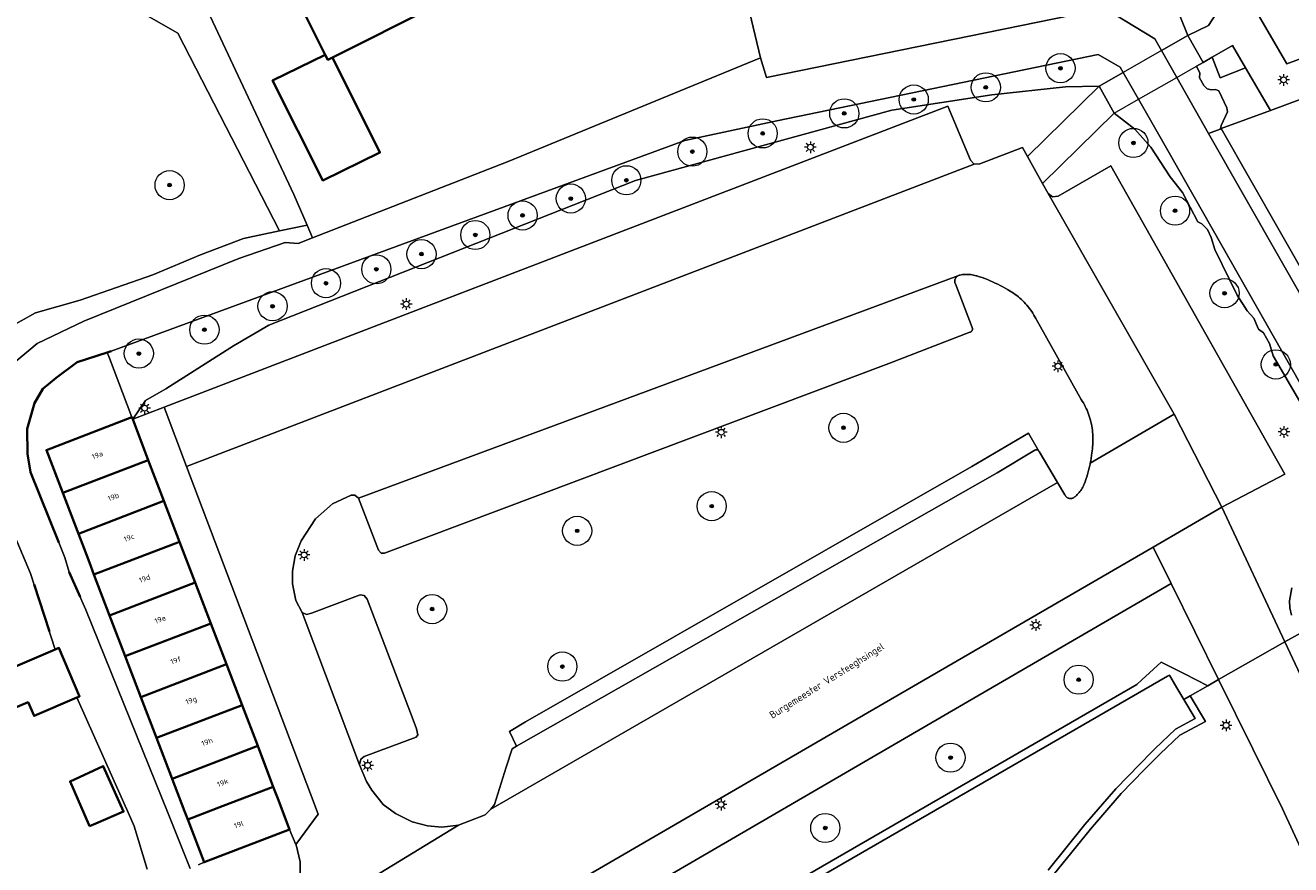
# Model space of a CAD drawing. Header units: metres. Extents: x 131489 to 134032, y 502353 to 503606.
# Tile 35 of 90: x 132765 to 132852, y 502829 to 502887. Entities that reach past the tile are written whole.
import ezdxf
from ezdxf.enums import TextEntityAlignment as Align

# ---------------------------------------------------------------- set-up
doc = ezdxf.new("R2010")
doc.units = ezdxf.units.M
for name, color, linetype, lineweight in [('B-WE-GK-BESCHOEIING-G', 130, 'GK-BESCHOEIING', 35), ('B-WE-GR-BEPLANTING_CULTUUR_HEESTERS-GV', 90, 'Continuous', 18), ('B-WE-GR-BOOM-S', 92, 'Continuous', 25), ('B-WE-GR-GRAS-GV', 60, 'Continuous', 13), ('B-WE-KL-ET_LS_OV_LICHTMAST-S', 190, 'Continuous', 25), ('B-WE-KW-KUNSTWERK_DEK-GV', 170, 'Continuous', 18), ('B-WE-OG-BEBOUWING-GV', 7, 'Continuous', 35), ('B-WE-OG-BEBOUWING-T18', 1, 'Continuous', 18), ('B-WE-OG-TERREIN_CULTUURSCHEIDING-GV', 7, 'Continuous', 18), ('B-WE-OG-TERREIN_ERF-GV', 7, 'Continuous', 18), ('B-WE-OG-TOPOGRAFIE-T18', 1, 'Continuous', 18), ('B-WE-OG-WATER_SLOOT-GV', 120, 'Continuous', 18), ('B-WE-VH-VERHARDING_BETONSTRAATSTEEN-GV', 252, 'Continuous', 18), ('B-WE-VH-VERHARDING_HALFVERHARDING_GRIND-GV', 252, 'Continuous', 18), ('B-WE-VH-VERHARDING_OPEN-GV', 252, 'Continuous', 18), ('B-WE-VH-VERHARDING_STRAATBAKSTEEN-GV', 252, 'Continuous', 18), ('B-WE-VH-VERHARDING_TEGEL-GV', 252, 'Continuous', 18)]:
    doc.layers.add(name, color=color, linetype=linetype, lineweight=lineweight)
doc.styles.add('NLCS-ISO-M200-T18', font='NLCS-ISO.ttf', dxfattribs={"height": 0.36})
doc.styles.add('NLCS-ISO-M200-T25', font='NLCS-ISO.ttf', dxfattribs={"height": 0.5})
doc.linetypes.add('GK-BESCHOEIING', pattern='A,30,-5,[1,NLCS.SHX,S=1,R=0,X=0,Y=0],-5', length=40)

# ---------------------------------------------------------------- blocks, each defined once
blk = doc.blocks.new('SKL-ET_OV_LICHTMAST-SO')
at = {"color": 0, "linetype": 'ByBlock', "lineweight": 18}
for points in [[(-1.25, 0), (-2, 0)], [(-1.41, 1.41), (-0.88, 0.88)], [(0, 2), (0, 1.25)], [(0.88, 0.88), (1.41, 1.41)], [(2, 0), (1.25, 0)], [(-1.41, -1.41), (-0.88, -0.88)], [(0, -1.25), (0, -2)], [(0.88, -0.88), (1.41, -1.41)]]:
    blk.add_lwpolyline(points, dxfattribs=at)
blk.add_circle((0, 0), 1, dxfattribs=at)
blk = doc.blocks.new('SGR-BOOM_01-SO')
at = {"linetype": 'ByBlock', "lineweight": 18}
h = blk.add_hatch(color=0, dxfattribs=at)
h.dxf.hatch_style = 1
edge = h.paths.add_edge_path()
edge.add_arc((0, 0), 0.25, 0, 360)
at = {"color": 0, "linetype": 'ByBlock', "lineweight": 18}
for radius in [2, 0.25]:
    blk.add_circle((0, 0), radius, dxfattribs=at)

msp = doc.modelspace()

# ---------------------------------------------------------------- linework, layer by layer
at = {"layer": 'B-WE-GK-BESCHOEIING-G', "flags": 128}
for points in [[(132767.378, 502862.546), (132768.838, 502863.601)], [(132768.838, 502863.601), (132770.888, 502864.285)], [(132770.888, 502864.285), (132771.153, 502864.373)], [(132766.476, 502861.787), (132765.898, 502860.791)], [(132767.378, 502862.546), (132766.476, 502861.787)], [(132765.898, 502860.791), (132765.394, 502859.046)], [(132765.394, 502859.046), (132765.413, 502857.333)], [(132765.413, 502857.333), (132765.622, 502856.067)], [(132765.622, 502856.067), (132767.564, 502851.243)], [(132768.284, 502849.214), (132769.031, 502847.528)], [(132766.923, 502845.143), (132765.871, 502848.363)]]:
    msp.add_lwpolyline(points, dxfattribs=at)
at = {"layer": 'B-WE-GR-BEPLANTING_CULTUUR_HEESTERS-GV', "flags": 128}
msp.add_lwpolyline([(132773.453, 502887.469), (132775.728, 502886.169), (132782.702, 502872.609), (132784.593, 502873.006), (132783.679, 502875.098), (132775.53, 502892.512)], dxfattribs=at)
at = {"layer": 'B-WE-GR-GRAS-GV', "flags": 128}
msp.add_lwpolyline([(132852.736, 502845.044), (132851.661, 502844.433), (132855.409, 502836.468)], dxfattribs=at)
at = {"layer": 'B-WE-KW-KUNSTWERK_DEK-GV', "flags": 128}
msp.add_lwpolyline([(132845.003, 502886.009), (132843.202, 502884.978), (132840.578, 502883.477), (132838.914, 502882.524), (132839.949, 502880.677), (132841.626, 502881.634), (132844.246, 502883.129), (132845.6, 502883.902), (132846.044, 502884.155)], close=True, dxfattribs=at)
at = {"layer": 'B-WE-OG-BEBOUWING-GV', "flags": 128}
for points in [[(132786.335, 502884.504), (132793.307, 502887.993), (132793.952, 502887.718), (132798.611, 502889.98), (132798.342, 502890.513), (132795.777, 502895.639), (132790.766, 502893.131), (132790.171, 502894.32), (132788.224, 502901.622), (132780.32, 502899.515), (132782.49, 502891.374), (132785.836, 502884.688), (132786.01, 502884.341)], [(132786.335, 502884.504), (132786.01, 502884.341), (132785.836, 502884.688), (132782.232, 502882.926), (132785.675, 502876.071), (132789.591, 502877.98)], [(132772.587, 502859.831), (132766.716, 502857.589), (132767.84, 502854.652), (132773.709, 502856.9), (132772.636, 502859.704)], [(132768.911, 502851.853), (132774.78, 502854.101), (132773.709, 502856.9), (132767.84, 502854.652)], [(132768.911, 502851.853), (132769.302, 502850.832), (132769.668, 502849.875), (132769.982, 502849.054), (132775.852, 502851.301), (132774.78, 502854.101)], [(132776.923, 502848.502), (132775.852, 502851.301), (132769.982, 502849.054), (132771.054, 502846.254)], [(132771.054, 502846.254), (132772.125, 502843.455), (132777.995, 502845.703), (132776.923, 502848.502)], [(132772.125, 502843.455), (132773.196, 502840.656), (132779.066, 502842.904), (132777.995, 502845.703)], [(132768.803, 502840.616), (132768.996, 502840.698), (132767.574, 502844.027), (132767.323, 502843.92), (132764.447, 502842.692), (132756.086, 502839.242), (132757.225, 502836.825), (132765.468, 502840.301), (132765.869, 502839.363)], [(132780.138, 502840.104), (132779.066, 502842.904), (132773.196, 502840.656), (132774.268, 502837.857)], [(132775.339, 502835.057), (132781.209, 502837.305), (132780.138, 502840.104), (132774.268, 502837.857)], [(132775.339, 502835.057), (132776.193, 502832.828), (132776.411, 502832.258), (132778.851, 502833.193), (132782.28, 502834.506), (132781.209, 502837.305)], [(132769.681, 502831.812), (132770.107, 502831.993), (132772.012, 502832.8), (132770.614, 502835.918), (132768.345, 502834.87), (132769.631, 502831.927)], [(132776.411, 502832.258), (132777.532, 502829.328), (132783.402, 502831.575), (132782.587, 502833.705), (132782.28, 502834.506), (132778.851, 502833.193)]]:
    msp.add_lwpolyline(points, close=True, dxfattribs=at)
at = {"layer": 'B-WE-OG-TERREIN_CULTUURSCHEIDING-GV', "flags": 128}
for points in [[(132845.003, 502886.009), (132846.415, 502886.697), (132846.921, 502887.465), (132844.935, 502890.922), (132842.022, 502889.938), (132842.495, 502889.306), (132844.04, 502888.081), (132844.465, 502887.309)], [(132846.667, 502884.517), (132846.044, 502884.155), (132845.6, 502883.902), (132845.825, 502883.422), (132845.802, 502883.097), (132846.088, 502882.574), (132846.335, 502882.361), (132846.61, 502882.286), (132846.898, 502882.309), (132847.134, 502882.214), (132847.686, 502881.039), (132847.731, 502880.773), (132847.298, 502879.847), (132847.254, 502879.695), (132847.225, 502879.594), (132847.297, 502879.621), (132850.677, 502880.86), (132848.968, 502883.785), (132847.211, 502883.107)], [(132838.914, 502882.524), (132836.622, 502882.495), (132831.556, 502881.936), (132824.697, 502880.891), (132807.118, 502876.064), (132781.97, 502866.158), (132779.544, 502864.737), (132774.912, 502861.779), (132773.512, 502860.979), (132772.636, 502859.704), (132774.793, 502860.532), (132828.552, 502881.166), (132830.093, 502877.457), (132830.358, 502877.189), (132830.734, 502877.2), (132833.662, 502878.339), (132834.01, 502877.72)], [(132838.313, 502856.678), (132838.346, 502856.858), (132838.375, 502857.039), (132838.399, 502857.221), (132838.42, 502857.403), (132838.433, 502857.536), (132838.453, 502857.676), (132838.47, 502857.817), (132838.482, 502857.958), (132838.491, 502858.1), (132838.495, 502858.241), (132838.496, 502858.383), (132838.492, 502858.525), (132838.485, 502858.667), (132838.473, 502858.808), (132838.458, 502858.949), (132838.438, 502859.089), (132838.415, 502859.229), (132838.388, 502859.368), (132838.356, 502859.506), (132838.321, 502859.644), (132838.282, 502859.78), (132838.239, 502859.915), (132838.193, 502860.049), (132838.142, 502860.181), (132838.088, 502860.312), (132838.03, 502860.442), (132837.969, 502860.57), (132837.904, 502860.696), (132837.836, 502860.82), (132837.764, 502860.942), (132837.69, 502861.059), (132834.576, 502866.605), (132834.512, 502866.726), (132834.444, 502866.845), (132834.373, 502866.962), (132834.298, 502867.076), (132834.22, 502867.189), (132834.139, 502867.299), (132834.055, 502867.407), (132833.968, 502867.512), (132833.877, 502867.615), (132833.784, 502867.715), (132833.687, 502867.812), (132833.588, 502867.906), (132833.486, 502867.997), (132833.382, 502868.086), (132833.275, 502868.171), (132833.166, 502868.253), (132833.054, 502868.332), (132832.94, 502868.408), (132832.824, 502868.48), (132832.705, 502868.549), (132832.643, 502868.583), (132832.476, 502868.681), (132832.307, 502868.776), (132832.137, 502868.867), (132831.964, 502868.955), (132831.79, 502869.039), (132831.614, 502869.12), (132831.436, 502869.197), (132831.257, 502869.27), (132831.076, 502869.339), (132830.894, 502869.405), (132830.711, 502869.467), (132830.526, 502869.525), (132830.486, 502869.537), (132830.394, 502869.562), (132830.302, 502869.584), (132830.208, 502869.601), (132830.114, 502869.614), (132830.02, 502869.624), (132829.925, 502869.629), (132829.83, 502869.631), (132829.735, 502869.628), (132829.64, 502869.622), (132829.546, 502869.612), (132829.452, 502869.597), (132829.359, 502869.579), (132829.325, 502869.571), (132829.284, 502869.557), (132829.243, 502869.539), (132829.231, 502869.532), (132829.197, 502869.51), (132829.165, 502869.485), (132829.135, 502869.456), (132829.109, 502869.425), (132829.085, 502869.392), (132829.066, 502869.356), (132829.049, 502869.319), (132829.047, 502869.313), (132829.033, 502869.276), (132829.023, 502869.237), (132829.018, 502869.198), (132829.016, 502869.159), (132829.018, 502869.12), (132829.024, 502869.08), (132829.033, 502869.042), (132829.047, 502869.005), (132829.062, 502868.974), (132830.211, 502865.995), (132830.221, 502865.965), (132830.228, 502865.934), (132830.231, 502865.903), (132830.231, 502865.897), (132830.229, 502865.866), (132830.223, 502865.835), (132830.213, 502865.805), (132830.2, 502865.776), (132830.183, 502865.75), (132830.162, 502865.725), (132830.139, 502865.704), (132830.113, 502865.685), (132830.086, 502865.67), (132830.062, 502865.661), (132824.494, 502863.528), (132789.913, 502850.51), (132789.684, 502850.509), (132789.489, 502850.733), (132788.133, 502854.278), (132787.879, 502854.489), (132787.611, 502854.504), (132786.349, 502853.893), (132785.175, 502852.862), (132784.195, 502851.363), (132783.772, 502850.33), (132783.599, 502849.29), (132783.603, 502848.42), (132783.837, 502847.271), (132784.266, 502846.446), (132784.548, 502846.322), (132784.889, 502846.406), (132788.249, 502847.661), (132788.513, 502847.612), (132788.714, 502847.358), (132791.872, 502839.104), (132792.111, 502838.479), (132792.189, 502838.065), (132792.088, 502837.913), (132788.521, 502836.583), (132788.288, 502836.403), (132788.19, 502836.001), (132788.679, 502834.858), (132788.856, 502834.566), (132789.035, 502834.271), (132789.816, 502833.297), (132790.663, 502832.671), (132791.81, 502832.105), (132792.861, 502831.829), (132793.842, 502831.746), (132794.986, 502831.865), (132796.801, 502832.59), (132797.21, 502832.971), (132797.445, 502833.292), (132798.257, 502835.856), (132798.656, 502837.115), (132798.95, 502837.299), (132798.473, 502838.304), (132799.582, 502838.948), (132830.184, 502856.458), (132834.07, 502858.755), (132834.793, 502857.516), (132834.815, 502857.478), (132836.062, 502855.365), (132836.559, 502854.523), (132836.578, 502854.485), (132836.601, 502854.45), (132836.627, 502854.417), (132836.657, 502854.386), (132836.688, 502854.358), (132836.723, 502854.334), (132836.759, 502854.312), (132836.798, 502854.295), (132836.838, 502854.281), (132836.879, 502854.271), (132836.921, 502854.264), (132836.963, 502854.262), (132837.005, 502854.264), (132837.047, 502854.27), (132837.088, 502854.279), (132837.128, 502854.293), (132837.143, 502854.299), (132837.217, 502854.353), (132837.288, 502854.41), (132837.357, 502854.47), (132837.423, 502854.534), (132837.487, 502854.6), (132837.547, 502854.668), (132837.604, 502854.74), (132837.659, 502854.813), (132837.709, 502854.889), (132837.757, 502854.967), (132837.801, 502855.048), (132837.842, 502855.13), (132837.878, 502855.213), (132837.89, 502855.242), (132837.955, 502855.41), (132838.016, 502855.579), (132838.073, 502855.75), (132838.126, 502855.922), (132838.176, 502856.095), (132838.222, 502856.27), (132838.264, 502856.445), (132838.302, 502856.621)]]:
    msp.add_lwpolyline(points, close=True, dxfattribs=at)
for points in [[(132782.702, 502872.609), (132775.728, 502886.169), (132773.453, 502887.469)], [(132852.691, 502860.924), (132850.855, 502864.055), (132850.612, 502864.888), (132850.19, 502865.632), (132849.847, 502865.869), (132849.529, 502866.623), (132849.082, 502867.141), (132848.396, 502868.215), (132846.854, 502871.338), (132846.612, 502872.156), (132846.346, 502872.701), (132845.957, 502873.084), (132845.684, 502873.222), (132844.631, 502875.235), (132843.801, 502876.323), (132842.456, 502878.356), (132841.376, 502879.581), (132839.949, 502880.677), (132835.041, 502875.869), (132835.423, 502875.182), (132835.723, 502874.943), (132836.103, 502874.997), (132839.721, 502877.068), (132841.624, 502873.719), (132851.648, 502855.94), (132847.326, 502853.663), (132851.661, 502844.433), (132852.736, 502845.044)], [(132750.347, 502871.572), (132763.424, 502865.401), (132764.005, 502865.898), (132765.976, 502866.993), (132769.041, 502867.869), (132774.013, 502869.589), (132777.297, 502870.965), (132780.237, 502872.091), (132782.702, 502872.609)], [(132809.976, 502823.294), (132841.502, 502841.516), (132841.854, 502841.839), (132843.181, 502843.055), (132844.772, 502842.239), (132846.362, 502841.423), (132847.11, 502841.848), (132843.849, 502848.436), (132829.616, 502840.159), (132783.694, 502813.454)], [(132852.113, 502846.257), (132851.994, 502846.761), (132851.966, 502847.246), (132852.136, 502848.138)], [(132784.135, 502827.762), (132784.119, 502829.361), (132783.843, 502830.52), (132783.83, 502830.552), (132783.402, 502831.575), (132777.532, 502829.328), (132777.157, 502829.159)]]:
    msp.add_lwpolyline(points, dxfattribs=at)
at = {"layer": 'B-WE-OG-TERREIN_ERF-GV', "flags": 128}
for points in [[(132812.867, 502900.831), (132815.216, 502901.741), (132816.466, 502898.333), (132814.117, 502897.423), (132814.6, 502895.279), (132815.565, 502895.518), (132816.409, 502892.17), (132817.277, 502888.726), (132814.835, 502888.098), (132815.683, 502884.478), (132816.101, 502883.125), (132839.304, 502887.846), (132839.328, 502888.126), (132840.161, 502888.364), (132840.016, 502889.261), (132842.022, 502889.938), (132844.935, 502890.922), (132831.854, 502913.419), (132811.73, 502905.836)], [(132788.224, 502901.622), (132790.171, 502894.32), (132790.766, 502893.131), (132795.777, 502895.639), (132798.342, 502890.513), (132798.611, 502889.98), (132793.952, 502887.718), (132793.307, 502887.993), (132786.335, 502884.504), (132789.591, 502877.98), (132785.675, 502876.071), (132782.232, 502882.926), (132785.836, 502884.688), (132782.49, 502891.374), (132780.32, 502899.515)], [(132769.681, 502831.812), (132769.631, 502831.927), (132768.345, 502834.87), (132770.614, 502835.918), (132772.012, 502832.8), (132770.107, 502831.993)]]:
    msp.add_lwpolyline(points, close=True, dxfattribs=at)
for points in [[(132891.15, 502895.947), (132850.677, 502880.86), (132847.297, 502879.621), (132859.5, 502858.246)], [(132775.53, 502892.512), (132783.679, 502875.098), (132784.593, 502873.006), (132784.977, 502872.127), (132798.398, 502877.363), (132815.683, 502884.478), (132814.835, 502888.098)], [(132773.63, 502828.847), (132772.747, 502831.814), (132772.519, 502832.324), (132768.803, 502840.616), (132765.869, 502839.363), (132765.468, 502840.301), (132757.225, 502836.825), (132756.086, 502839.242), (132764.447, 502842.692), (132767.323, 502843.92), (132765.624, 502849.118), (132762.925, 502855.467), (132762.709, 502861.19), (132763.648, 502862.874), (132764.411, 502863.5), (132762.143, 502864.306), (132761.83, 502864.417), (132749.754, 502870.612)], [(132777.157, 502829.159), (132777.532, 502829.328), (132776.411, 502832.258), (132776.193, 502832.828), (132775.339, 502835.057), (132774.268, 502837.857), (132773.196, 502840.656), (132772.125, 502843.455), (132771.054, 502846.254), (132769.982, 502849.054), (132769.668, 502849.875), (132769.302, 502850.832), (132768.911, 502851.853), (132767.84, 502854.652), (132766.716, 502857.589), (132772.587, 502859.831), (132771.038, 502863.892), (132770.888, 502864.285), (132768.838, 502863.601), (132767.378, 502862.546), (132766.476, 502861.787), (132765.898, 502860.791), (132765.394, 502859.046), (132765.413, 502857.333), (132765.622, 502856.067), (132767.978, 502850.215), (132768.284, 502849.214), (132769.429, 502846.631), (132775.06, 502832.672), (132776.582, 502828.901)]]:
    msp.add_lwpolyline(points, dxfattribs=at)
at = {"layer": 'B-WE-OG-WATER_SLOOT-GV', "flags": 128}
for points in [[(132845.003, 502886.009), (132844.465, 502887.309), (132844.04, 502888.081), (132842.495, 502889.306), (132842.022, 502889.938), (132840.016, 502889.261), (132840.161, 502888.364), (132839.328, 502888.126), (132839.304, 502887.846), (132842.747, 502885.784), (132843.202, 502884.978)], [(132847.225, 502879.594), (132847.254, 502879.695), (132847.298, 502879.847), (132847.731, 502880.773), (132847.686, 502881.039), (132847.134, 502882.214), (132846.898, 502882.309), (132846.61, 502882.286), (132846.335, 502882.361), (132846.088, 502882.574), (132845.802, 502883.097), (132845.825, 502883.422), (132845.6, 502883.902), (132846.044, 502884.155), (132845.003, 502886.009), (132843.202, 502884.978), (132844.246, 502883.129), (132846.411, 502879.296)], [(132838.914, 502882.524), (132840.578, 502883.477), (132840.37, 502883.843), (132838.842, 502884.71), (132816.814, 502880.162), (132810.506, 502878.803), (132796.315, 502873.599), (132771.153, 502864.373), (132770.888, 502864.285), (132771.038, 502863.892), (132772.587, 502859.831), (132772.636, 502859.704), (132773.512, 502860.979), (132774.912, 502861.779), (132779.544, 502864.737), (132781.97, 502866.158), (132807.118, 502876.064), (132824.697, 502880.891), (132831.556, 502881.936), (132836.622, 502882.495)], [(132784.593, 502873.006), (132782.702, 502872.609), (132780.237, 502872.091), (132777.297, 502870.965), (132774.013, 502869.589), (132769.041, 502867.869), (132765.976, 502866.993), (132764.005, 502865.898), (132763.424, 502865.401), (132762.143, 502864.306), (132764.411, 502863.5), (132765.522, 502864.411), (132766.095, 502864.881), (132769.277, 502866.426), (132779.908, 502870.726), (132783.104, 502871.826), (132783.981, 502871.739), (132784.977, 502872.127)]]:
    msp.add_lwpolyline(points, close=True, dxfattribs=at)
for points in [[(132858.875, 502857.465), (132846.411, 502879.296), (132844.246, 502883.129), (132843.202, 502884.978), (132842.747, 502885.784), (132839.304, 502887.846), (132816.101, 502883.125), (132815.683, 502884.478), (132798.398, 502877.363), (132784.977, 502872.127), (132783.981, 502871.739), (132783.104, 502871.826), (132779.908, 502870.726), (132769.277, 502866.426), (132766.095, 502864.881), (132765.522, 502864.411), (132764.411, 502863.5)], [(132776.582, 502828.901), (132775.06, 502832.672), (132769.429, 502846.631), (132768.284, 502849.214), (132767.978, 502850.215), (132765.622, 502856.067), (132765.413, 502857.333), (132765.394, 502859.046), (132765.898, 502860.791), (132766.476, 502861.787), (132767.378, 502862.546), (132768.838, 502863.601), (132770.888, 502864.285), (132771.153, 502864.373), (132796.315, 502873.599), (132810.506, 502878.803), (132816.814, 502880.162), (132838.842, 502884.71), (132840.37, 502883.843), (132840.578, 502883.477), (132841.626, 502881.634), (132843.623, 502878.123), (132856.371, 502855.725)], [(132856.371, 502855.725), (132843.623, 502878.123), (132841.626, 502881.634), (132840.578, 502883.477), (132838.914, 502882.524), (132839.949, 502880.677), (132841.376, 502879.581), (132842.456, 502878.356), (132843.801, 502876.323), (132844.631, 502875.235), (132845.684, 502873.222), (132845.957, 502873.084), (132846.346, 502872.701), (132846.612, 502872.156), (132846.854, 502871.338), (132848.396, 502868.215), (132849.082, 502867.141), (132849.529, 502866.623), (132849.847, 502865.869), (132850.19, 502865.632), (132850.612, 502864.888), (132850.855, 502864.055), (132852.691, 502860.924)], [(132859.5, 502858.246), (132847.297, 502879.621), (132847.225, 502879.594), (132846.411, 502879.296), (132858.875, 502857.465)], [(132762.925, 502855.467), (132765.624, 502849.118), (132767.323, 502843.92), (132767.574, 502844.027), (132768.996, 502840.698), (132768.803, 502840.616), (132772.519, 502832.324), (132772.747, 502831.814), (132773.63, 502828.847)], [(132852.136, 502848.138), (132851.966, 502847.246), (132851.994, 502846.761), (132852.113, 502846.257)], [(132796.631, 502814.97), (132843.597, 502842.078), (132843.736, 502842.158), (132843.77, 502842.102), (132844.324, 502841.171), (132844.727, 502840.494), (132845.162, 502840.741), (132846.362, 502841.423), (132844.772, 502842.239), (132843.181, 502843.055), (132841.854, 502841.839), (132841.502, 502841.516), (132809.976, 502823.294)], [(132835.415, 502828.785), (132837.933, 502831.92), (132840.053, 502834.372), (132842.537, 502836.903), (132842.753, 502837.123), (132844.161, 502838.452), (132845.512, 502839.177), (132844.727, 502840.494), (132844.324, 502841.171), (132843.77, 502842.102), (132843.736, 502842.158), (132843.597, 502842.078), (132796.631, 502814.97)], [(132835.774, 502828.434), (132838.317, 502831.6), (132840.421, 502834.033), (132842.016, 502835.658), (132843.103, 502836.766), (132844.456, 502838.043), (132846.209, 502838.984), (132845.162, 502840.741), (132844.727, 502840.494), (132845.512, 502839.177), (132844.161, 502838.452), (132842.753, 502837.123), (132842.537, 502836.903), (132840.053, 502834.372), (132837.933, 502831.92), (132835.415, 502828.785)]]:
    msp.add_lwpolyline(points, dxfattribs=at)
at = {"layer": 'B-WE-VH-VERHARDING_BETONSTRAATSTEEN-GV', "flags": 128}
for points in [[(132832.028, 502915.034), (132832.106, 502914.826), (132831.425, 502914.579), (132831.854, 502913.419), (132844.935, 502890.922), (132846.921, 502887.465), (132846.415, 502886.697), (132845.003, 502886.009), (132846.044, 502884.155), (132846.667, 502884.517), (132848.065, 502885.331), (132848.968, 502883.785), (132850.677, 502880.86), (132891.15, 502895.947), (132890.247, 502898.369), (132851.791, 502884.054), (132846.595, 502893.003), (132837.215, 502909.262), (132836.191, 502911.191), (132832.194, 502921.835)], [(132781.909, 502823.907), (132794.986, 502831.865), (132793.842, 502831.746), (132792.861, 502831.829), (132791.81, 502832.105), (132790.663, 502832.671), (132789.816, 502833.297), (132789.035, 502834.271), (132788.856, 502834.566), (132788.679, 502834.858), (132788.19, 502836.001), (132784.266, 502846.446), (132783.837, 502847.271), (132783.603, 502848.42), (132783.599, 502849.29), (132783.772, 502850.33), (132784.195, 502851.363), (132785.175, 502852.862), (132786.349, 502853.893), (132787.611, 502854.504), (132787.879, 502854.489), (132788.133, 502854.278), (132829.231, 502869.532), (132829.243, 502869.539), (132829.284, 502869.557), (132829.325, 502869.571), (132829.359, 502869.579), (132829.452, 502869.597), (132829.546, 502869.612), (132829.64, 502869.622), (132829.735, 502869.628), (132829.83, 502869.631), (132829.925, 502869.629), (132830.02, 502869.624), (132830.114, 502869.614), (132830.208, 502869.601), (132830.302, 502869.584), (132830.394, 502869.562), (132830.486, 502869.537), (132830.526, 502869.525), (132830.711, 502869.467), (132830.894, 502869.405), (132831.076, 502869.339), (132831.257, 502869.27), (132831.436, 502869.197), (132831.614, 502869.12), (132831.79, 502869.039), (132831.964, 502868.955), (132832.137, 502868.867), (132832.307, 502868.776), (132832.476, 502868.681), (132832.643, 502868.583), (132832.705, 502868.549), (132832.824, 502868.48), (132832.94, 502868.408), (132833.054, 502868.332), (132833.166, 502868.253), (132833.275, 502868.171), (132833.382, 502868.086), (132833.486, 502867.997), (132833.588, 502867.906), (132833.687, 502867.812), (132833.784, 502867.715), (132833.877, 502867.615), (132833.968, 502867.512), (132834.055, 502867.407), (132834.139, 502867.299), (132834.22, 502867.189), (132834.298, 502867.076), (132834.373, 502866.962), (132834.444, 502866.845), (132834.512, 502866.726), (132834.576, 502866.605), (132837.69, 502861.059), (132837.764, 502860.942), (132837.836, 502860.82), (132837.904, 502860.696), (132837.969, 502860.57), (132838.03, 502860.442), (132838.088, 502860.312), (132838.142, 502860.181), (132838.193, 502860.049), (132838.239, 502859.915), (132838.282, 502859.78), (132838.321, 502859.644), (132838.356, 502859.506), (132838.388, 502859.368), (132838.415, 502859.229), (132838.438, 502859.089), (132838.458, 502858.949), (132838.473, 502858.808), (132838.485, 502858.667), (132838.492, 502858.525), (132838.496, 502858.383), (132838.495, 502858.241), (132838.491, 502858.1), (132838.482, 502857.958), (132838.47, 502857.817), (132838.453, 502857.676), (132838.433, 502857.536), (132838.42, 502857.403), (132838.399, 502857.221), (132838.375, 502857.039), (132838.346, 502856.858), (132838.313, 502856.678), (132844.055, 502860.058), (132835.423, 502875.182), (132835.041, 502875.869), (132834.01, 502877.72), (132833.662, 502878.339), (132830.734, 502877.2), (132830.358, 502877.189), (132776.336, 502856.454), (132776.588, 502855.788), (132784.826, 502834.013), (132785.35, 502832.627), (132783.83, 502830.552), (132783.843, 502830.52), (132784.119, 502829.361), (132784.135, 502827.762)]]:
    msp.add_lwpolyline(points, dxfattribs=at)
for points in [[(132848.968, 502883.785), (132848.065, 502885.331), (132846.667, 502884.517), (132847.211, 502883.107)], [(132838.914, 502882.524), (132834.01, 502877.72), (132835.041, 502875.869), (132839.949, 502880.677)], [(132830.358, 502877.189), (132830.093, 502877.457), (132828.552, 502881.166), (132774.793, 502860.532), (132776.336, 502856.454)], [(132835.423, 502875.182), (132844.055, 502860.058), (132847.326, 502853.663), (132851.648, 502855.94), (132841.624, 502873.719), (132839.721, 502877.068), (132836.103, 502874.997), (132835.723, 502874.943)], [(132829.231, 502869.532), (132788.133, 502854.278), (132789.489, 502850.733), (132789.684, 502850.509), (132789.913, 502850.51), (132824.494, 502863.528), (132830.062, 502865.661), (132830.086, 502865.67), (132830.113, 502865.685), (132830.139, 502865.704), (132830.162, 502865.725), (132830.183, 502865.75), (132830.2, 502865.776), (132830.213, 502865.805), (132830.223, 502865.835), (132830.229, 502865.866), (132830.231, 502865.897), (132830.231, 502865.903), (132830.228, 502865.934), (132830.221, 502865.965), (132830.211, 502865.995), (132829.062, 502868.974), (132829.047, 502869.005), (132829.033, 502869.042), (132829.024, 502869.08), (132829.018, 502869.12), (132829.016, 502869.159), (132829.018, 502869.198), (132829.023, 502869.237), (132829.033, 502869.276), (132829.047, 502869.313), (132829.049, 502869.319), (132829.066, 502869.356), (132829.085, 502869.392), (132829.109, 502869.425), (132829.135, 502869.456), (132829.165, 502869.485), (132829.197, 502869.51)], [(132780.138, 502840.104), (132781.209, 502837.305), (132782.28, 502834.506), (132782.587, 502833.705), (132783.402, 502831.575), (132783.83, 502830.552), (132785.35, 502832.627), (132784.826, 502834.013), (132776.588, 502855.788), (132776.336, 502856.454), (132774.793, 502860.532), (132772.636, 502859.704), (132773.709, 502856.9), (132774.78, 502854.101), (132775.852, 502851.301), (132776.923, 502848.502), (132777.995, 502845.703), (132779.066, 502842.904)], [(132834.793, 502857.516), (132834.765, 502857.546), (132834.743, 502857.564), (132834.718, 502857.58), (132834.692, 502857.591), (132834.664, 502857.599), (132834.636, 502857.603), (132834.607, 502857.603), (132834.578, 502857.599), (132834.551, 502857.591), (132834.524, 502857.579), (132834.515, 502857.574), (132831.936, 502856.034), (132798.95, 502837.299), (132798.656, 502837.115), (132798.257, 502835.856), (132797.445, 502833.292), (132797.21, 502832.971), (132803.452, 502836.569), (132836.062, 502855.365), (132834.815, 502857.478)], [(132842.614, 502850.934), (132843.849, 502848.436), (132847.11, 502841.848), (132851.661, 502844.433), (132847.326, 502853.663)], [(132784.266, 502846.446), (132788.19, 502836.001), (132788.288, 502836.403), (132788.521, 502836.583), (132792.088, 502837.913), (132792.189, 502838.065), (132792.111, 502838.479), (132791.872, 502839.104), (132788.714, 502847.358), (132788.513, 502847.612), (132788.249, 502847.661), (132784.889, 502846.406), (132784.548, 502846.322)]]:
    msp.add_lwpolyline(points, close=True, dxfattribs=at)
at = {"layer": 'B-WE-VH-VERHARDING_HALFVERHARDING_GRIND-GV', "flags": 128}
msp.add_lwpolyline([(132851.497, 502832.982), (132849.458, 502837.102), (132847.11, 502841.848), (132846.362, 502841.423), (132845.162, 502840.741), (132846.209, 502838.984), (132844.456, 502838.043), (132843.103, 502836.766), (132842.016, 502835.658), (132840.421, 502834.033), (132838.317, 502831.6), (132835.774, 502828.434), (132833.564, 502826.573), (132831.436, 502824.95), (132829.723, 502823.742), (132826.009, 502821.643), (132832.066, 502809.036), (132856.856, 502821.309), (132856.154, 502822.916)], close=True, dxfattribs=at)
at = {"layer": 'B-WE-VH-VERHARDING_OPEN-GV', "flags": 128}
msp.add_lwpolyline([(132845.003, 502886.009), (132843.202, 502884.978), (132840.578, 502883.477), (132838.914, 502882.524), (132839.949, 502880.677), (132841.626, 502881.634), (132844.246, 502883.129), (132845.6, 502883.902), (132846.044, 502884.155)], close=True, dxfattribs=at)
at = {"layer": 'B-WE-VH-VERHARDING_STRAATBAKSTEEN-GV', "flags": 128}
msp.add_lwpolyline([(132832.194, 502921.835), (132836.191, 502911.191), (132837.215, 502909.262), (132846.595, 502893.003), (132851.791, 502884.054), (132890.247, 502898.369)], dxfattribs=at)
at = {"layer": 'B-WE-VH-VERHARDING_TEGEL-GV', "flags": 128}
for points in [[(132784.848, 502817.416), (132822.318, 502839.158), (132842.614, 502850.934), (132847.326, 502853.663), (132844.055, 502860.058), (132838.313, 502856.678), (132838.302, 502856.621), (132838.264, 502856.445), (132838.222, 502856.27), (132838.176, 502856.095), (132838.126, 502855.922), (132838.073, 502855.75), (132838.016, 502855.579), (132837.955, 502855.41), (132837.89, 502855.242), (132837.878, 502855.213), (132837.842, 502855.13), (132837.801, 502855.048), (132837.757, 502854.967), (132837.709, 502854.889), (132837.659, 502854.813), (132837.604, 502854.74), (132837.547, 502854.668), (132837.487, 502854.6), (132837.423, 502854.534), (132837.357, 502854.47), (132837.288, 502854.41), (132837.217, 502854.353), (132837.143, 502854.299), (132837.128, 502854.293), (132837.088, 502854.279), (132837.047, 502854.27), (132837.005, 502854.264), (132836.963, 502854.262), (132836.921, 502854.264), (132836.879, 502854.271), (132836.838, 502854.281), (132836.798, 502854.295), (132836.759, 502854.312), (132836.723, 502854.334), (132836.688, 502854.358), (132836.657, 502854.386), (132836.627, 502854.417), (132836.601, 502854.45), (132836.578, 502854.485), (132836.559, 502854.523), (132836.062, 502855.365), (132803.452, 502836.569), (132797.21, 502832.971), (132796.801, 502832.59), (132794.986, 502831.865), (132781.909, 502823.907)], [(132734.283, 502798.547), (132735.2, 502798.558), (132739.738, 502799.105), (132744.002, 502799.942), (132748.862, 502801.466), (132754.553, 502803.126), (132761.673, 502805.38), (132770.943, 502808.45), (132781.272, 502812.205), (132783.694, 502813.454), (132829.616, 502840.159), (132843.849, 502848.436), (132842.614, 502850.934), (132822.318, 502839.158), (132784.848, 502817.416), (132781.972, 502815.828), (132776.589, 502813.429), (132772.568, 502811.951), (132760.528, 502808.328), (132742.807, 502802.815), (132740.775, 502802.325), (132738.543, 502801.888), (132735.745, 502801.525), (132733.961, 502801.429)], [(132859.926, 502826.933), (132855.409, 502836.468), (132851.661, 502844.433), (132847.11, 502841.848), (132849.458, 502837.102), (132851.497, 502832.982), (132856.154, 502822.916)]]:
    msp.add_lwpolyline(points, dxfattribs=at)
msp.add_lwpolyline([(132834.793, 502857.516), (132834.07, 502858.755), (132830.184, 502856.458), (132799.582, 502838.948), (132798.473, 502838.304), (132798.95, 502837.299), (132831.936, 502856.034), (132834.515, 502857.574), (132834.524, 502857.579), (132834.551, 502857.591), (132834.578, 502857.599), (132834.607, 502857.603), (132834.636, 502857.603), (132834.664, 502857.599), (132834.692, 502857.591), (132834.718, 502857.58), (132834.743, 502857.564), (132834.765, 502857.546)], close=True, dxfattribs=at)

# ---------------------------------------------------------------- block references
at = {"layer": 'B-WE-GR-BOOM-S', "xscale": 0.5, "yscale": 0.5, "zscale": 0.5}
for p in [(132836.267, 502883.762), (132826.204, 502881.619), (132831.146, 502882.452), (132821.44, 502880.666), (132815.843, 502879.296), (132841.268, 502878.641), (132811.02, 502878.046), (132775.169, 502875.75), (132806.495, 502876.081), (132802.684, 502874.831), (132844.127, 502873.997), (132799.379, 502873.67), (132796.134, 502872.33), (132792.443, 502871.02), (132789.346, 502869.978), (132785.893, 502869.025), (132847.521, 502868.34), (132782.231, 502867.447), (132777.557, 502865.84), (132773.061, 502864.202), (132851.034, 502863.458), (132821.386, 502859.112), (132812.347, 502853.741), (132803.12, 502852.05), (132793.174, 502846.684), (132802.106, 502842.744), (132837.515, 502841.846), (132828.728, 502836.501), (132820.136, 502831.679)]:
    msp.add_blockref('SGR-BOOM_01-SO', p, dxfattribs=at)
at = {"layer": 'B-WE-KL-ET_LS_OV_LICHTMAST-S', "xscale": 0.2, "yscale": 0.2, "zscale": 0.2}
for p in [(132851.572, 502882.963), (132819.117, 502878.347), (132791.396, 502867.592), (132836.097, 502863.335), (132773.456, 502860.458), (132813, 502858.807), (132851.59, 502858.833), (132784.392, 502850.398), (132834.573, 502845.586), (132847.627, 502838.715), (132788.749, 502835.974), (132812.989, 502833.286)]:
    msp.add_blockref('SKL-ET_OV_LICHTMAST-SO', p, dxfattribs=at)

# ---------------------------------------------------------------- texts
at = {"layer": 'B-WE-OG-BEBOUWING-T18', "style": 'NLCS-ISO-M200-T18'}
for s, rotation, p in [('19a', 20.9, (132770.213, 502857.241)), ('19b', 21, (132771.31, 502854.376)), ('19c', 20.9, (132772.382, 502851.577)), ('19d', 20.9, (132773.453, 502848.777)), ('19e', 21, (132774.524, 502845.978)), ('19f', 21, (132775.596, 502843.179)), ('19g', 21, (132776.667, 502840.38)), ('19h', 21, (132777.739, 502837.58)), ('19k', 21, (132778.81, 502834.781)), ('19l', 20.9, (132779.907, 502831.916))]:
    msp.add_text(s, height=0.36, rotation=rotation, dxfattribs=at).set_placement(p, align=Align.MIDDLE)
at = {"layer": 'B-WE-OG-TOPOGRAFIE-T18', "style": 'NLCS-ISO-M200-T25'}
msp.add_text('Burgemeester Versteeghsingel', height=0.5, rotation=31.99022, dxfattribs=at).set_placement((132820.273, 502841.718), align=Align.MIDDLE)

doc.saveas('drawing.dxf')
